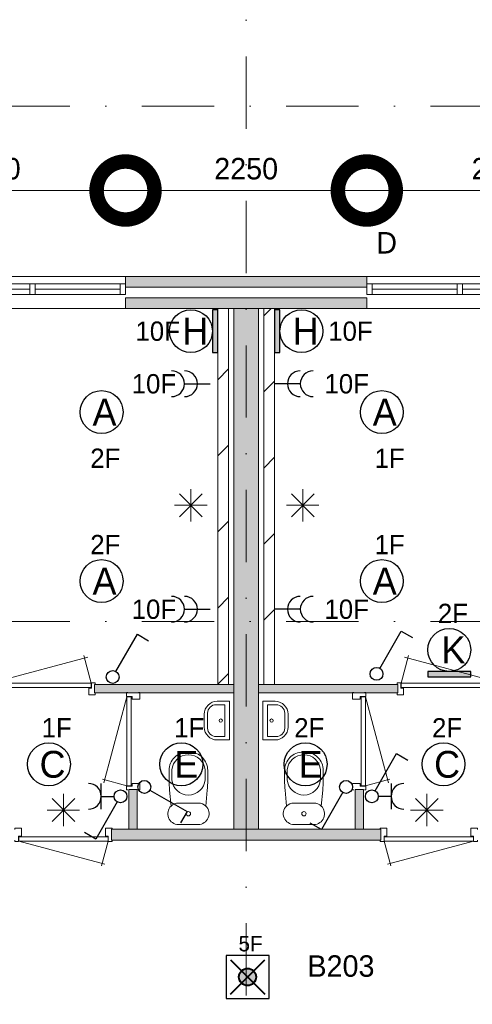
# Model space of a CAD drawing. Header units: millimetres. Extents: x 84337 to 168437, y -3060 to 56340.
# Tile 25 of 84: x 111408 to 115629, y 10904 to 20076. Entities that reach past the tile are written whole.
import ezdxf
from ezdxf.enums import TextEntityAlignment as Align
from ezdxf.xclip import XClip

# ---------------------------------------------------------------- set-up
doc = ezdxf.new("R2010")
doc.units = ezdxf.units.MM
doc.header["$PDMODE"] = 3
doc.header["$PDSIZE"] = 1
doc.linetypes.add('DGN1', pattern=[504.6, 0, -504.6])
doc.linetypes.add('DGN4', pattern=[1345.6, 672.8, -336.4, 0, -336.4])
for name, color, linetype in [('14', 7, 'Continuous'), ('16', 7, 'Continuous'), ('17', 7, 'Continuous'), ('18', 7, 'Continuous'), ('19', 7, 'Continuous'), ('20', 7, 'Continuous'), ('30', 7, 'Continuous'), ('32', 7, 'Continuous'), ('33', 7, 'Continuous'), ('40', 7, 'Continuous'), ('48', 7, 'Continuous'), ('5', 7, 'Continuous'), ('56', 7, 'Continuous'), ('58', 7, 'Continuous'), ('62', 7, 'Continuous')]:
    doc.layers.add(name, color=color, linetype=linetype)
doc.styles.add('dgn001', font='dgn001.shx')
doc.styles.add('dgn003', font='dgn003.shx')
doc.styles.get("Standard").update_dxf_attribs({"font": 'arial.ttf'})
doc.dimstyles.get("Standard").update_dxf_attribs({"dimtxt": 0.18, "dimasz": 0.18, "dimexe": 0.18, "dimexo": 0.0625, "dimgap": 0.09, "dimtad": 0, "dimtih": 1, "dimtoh": 1, "dimdec": 4, "dimzin": 0, "dimdsep": 46, "dimtxsty": 'Standard', "dimcen": 0.09, "dimadec": 0, "dimazin": 0, "dimtfac": 1, "dimtdec": 4, "dimtofl": 0, "dimtmove": 0, "dimatfit": 3, "dimfxl": 1, "dimtolj": 1, "dimtzin": 0, "dimarcsym": 0})

# ---------------------------------------------------------------- blocks, each defined once
blk = doc.blocks.new('EA834')
at = {"layer": '18'}
blk.add_hatch(color=3, dxfattribs=at).paths.add_polyline_path([(50, -200), (50, 200), (0, 200), (0, -200)])
at = {"layer": '18', "color": 3, "linetype": 'Continuous', "lineweight": 30, "flags": 128}
blk.add_lwpolyline([(50, -200), (50, 200), (0, 200), (0, -200), (50, -200)], dxfattribs=at)
at = {"layer": '18', "color": 3, "linetype": 'Continuous', "lineweight": 30}
blk.add_circle((250, 0), 200, dxfattribs=at)
at = {"layer": '18', "color": 2, "linetype": 'Continuous', "lineweight": 13, "style": 'dgn001'}
blk.add_text('H', height=250, dxfattribs=at).set_placement((289.7, 0), align=Align.MIDDLE_CENTER)
at = {"layer": '18', "color": 1, "linetype": 'Continuous', "lineweight": 13, "style": 'dgn001'}
blk.add_text('10F', height=180, dxfattribs=at).set_placement((500, 0), align=Align.MIDDLE_LEFT)
blk = doc.blocks.new('EA633')
at = {"layer": '18'}
blk.add_hatch(color=3, dxfattribs=at).paths.add_polyline_path([(-200, 0), (200, 0), (200, 50), (-200, 50)])
at = {"layer": '18', "color": 3, "linetype": 'Continuous', "lineweight": 30, "flags": 128}
blk.add_lwpolyline([(-200, 0), (200, 0), (200, 50), (-200, 50), (-200, 0)], dxfattribs=at)
at = {"layer": '18', "color": 3, "linetype": 'Continuous', "lineweight": 30}
blk.add_circle((0, 250), 200, dxfattribs=at)
at = {"layer": '18', "color": 1, "linetype": 'Continuous', "lineweight": 13, "style": 'dgn001'}
blk.add_text('2F', height=180, dxfattribs=at).set_placement((34, 500), align=Align.CENTER)
at = {"layer": '18', "color": 2, "linetype": 'Continuous', "lineweight": 13, "style": 'dgn001'}
blk.add_text('K', height=250, dxfattribs=at).set_placement((39.7, 250), align=Align.MIDDLE_CENTER)
blk = doc.blocks.new('EA737')
at = {"layer": '18'}
blk.add_hatch(color=3, dxfattribs=at).paths.add_polyline_path([(0, -200), (0, 200), (-50, 200), (-50, -200)])
at = {"layer": '18', "color": 3, "linetype": 'Continuous', "lineweight": 30, "flags": 128}
blk.add_lwpolyline([(0, -200), (0, 200), (-50, 200), (-50, -200), (0, -200)], dxfattribs=at)
at = {"layer": '18', "color": 3, "linetype": 'Continuous', "lineweight": 30}
blk.add_circle((-250, 0), 200, dxfattribs=at)
at = {"layer": '18', "color": 1, "linetype": 'Continuous', "lineweight": 13, "style": 'dgn001'}
blk.add_text('10F', height=180, dxfattribs=at).set_placement((-352.6, 0), align=Align.MIDDLE_RIGHT)
at = {"layer": '18', "color": 2, "linetype": 'Continuous', "lineweight": 13, "style": 'dgn001'}
blk.add_text('H', height=250, dxfattribs=at).set_placement((-210.3, 0), align=Align.MIDDLE_CENTER)
blk = doc.blocks.new('ED915')
at = {"layer": '20'}
h = blk.add_hatch(color=4, dxfattribs=at)
edge = h.paths.add_edge_path()
edge.add_arc((-0.4, -0.1), 80, 0, 360)
at = {"layer": '20', "color": 4, "linetype": 'Continuous', "lineweight": 40}
for p, q in [((-160, 160), (160, -160)), ((-160, -160), (160, 160))]:
    blk.add_line(p, q, dxfattribs=at)
at = {"layer": '20', "color": 3, "linetype": 'Continuous', "lineweight": 30, "flags": 128}
blk.add_lwpolyline([(-200, -200), (200, -200), (200, 200), (-200, 200), (-200, -200)], dxfattribs=at)
at = {"layer": '20', "color": 4, "linetype": 'Continuous', "lineweight": 40}
blk.add_circle((-0.4, -0.1), 80, dxfattribs=at)
at = {"layer": '20', "color": 1, "linetype": 'Continuous', "lineweight": 13, "style": 'dgn001'}
blk.add_text('5F', height=144, dxfattribs=at).set_placement((28, 238.4), align=Align.CENTER)
at = {"layer": '20', "color": 2, "linetype": 'Continuous', "lineweight": 30, "style": 'dgn001'}
blk.add_text('N1', height=200, dxfattribs=at).set_placement((76.6, -337.6), align=Align.TOP_CENTER)
blk = doc.blocks.new('EC6350')
at = {"layer": '18', "color": 3, "linetype": 'Continuous', "lineweight": 30}
blk.add_circle((-0.015, 0.01), 200, dxfattribs=at)
at = {"layer": '18', "color": 2, "linetype": 'Continuous', "lineweight": 13, "style": 'dgn001'}
blk.add_text('A', height=249.99, dxfattribs=at).set_placement((26.855, -0.005), align=Align.MIDDLE_CENTER)
at = {"layer": '18', "color": 1, "linetype": 'Continuous', "lineweight": 13, "style": 'dgn001'}
blk.add_text('2F', height=180, dxfattribs=at).set_placement((34, -340), align=Align.TOP_CENTER)
blk = doc.blocks.new('EC6351')
at = {"layer": '18', "color": 3, "linetype": 'Continuous', "lineweight": 30}
blk.add_circle((0, 0), 200, dxfattribs=at)
at = {"layer": '18', "color": 1, "linetype": 'Continuous', "lineweight": 13, "style": 'dgn001'}
blk.add_text('2F', height=180, dxfattribs=at).set_placement((34, 250), align=Align.CENTER)
at = {"layer": '18', "color": 2, "linetype": 'Continuous', "lineweight": 13, "style": 'dgn001'}
blk.add_text('A', height=250, dxfattribs=at).set_placement((26.9, 0), align=Align.MIDDLE_CENTER)
blk = doc.blocks.new('EC6354')
at = {"layer": '18', "color": 3, "linetype": 'Continuous', "lineweight": 30}
blk.add_circle((-0.005, 0), 200, dxfattribs=at)
at = {"layer": '18', "color": 1, "linetype": 'Continuous', "lineweight": 13, "style": 'dgn001'}
blk.add_text('1F', height=180, dxfattribs=at).set_placement((72.98, 250), align=Align.CENTER)
at = {"layer": '18', "color": 2, "linetype": 'Continuous', "lineweight": 13, "style": 'dgn001'}
blk.add_text('C', height=249.99, dxfattribs=at).set_placement((33.755, -0.005), align=Align.MIDDLE_CENTER)
blk = doc.blocks.new('EC6355')
at = {"layer": '18', "color": 3, "linetype": 'Continuous', "lineweight": 30}
blk.add_circle((0.005, 0), 200, dxfattribs=at)
at = {"layer": '18', "color": 1, "linetype": 'Continuous', "lineweight": 13, "style": 'dgn001'}
blk.add_text('1F', height=180, dxfattribs=at).set_placement((73, 250), align=Align.CENTER)
at = {"layer": '18', "color": 2, "linetype": 'Continuous', "lineweight": 13, "style": 'dgn001'}
blk.add_text('E', height=249.99, dxfattribs=at).set_placement((45.555, -0.005), align=Align.MIDDLE_CENTER)
blk = doc.blocks.new('EC6356')
at = {"layer": '18', "color": 3, "linetype": 'Continuous', "lineweight": 30}
blk.add_circle((-0.005, 0), 200, dxfattribs=at)
at = {"layer": '18', "color": 1, "linetype": 'Continuous', "lineweight": 13, "style": 'dgn001'}
blk.add_text('2F', height=180, dxfattribs=at).set_placement((34, 250), align=Align.CENTER)
at = {"layer": '18', "color": 2, "linetype": 'Continuous', "lineweight": 13, "style": 'dgn001'}
blk.add_text('E', height=249.99, dxfattribs=at).set_placement((45.555, -0.005), align=Align.MIDDLE_CENTER)
blk = doc.blocks.new('EC6357')
at = {"layer": '18', "color": 3, "linetype": 'Continuous', "lineweight": 30}
blk.add_circle((0.005, 0), 200, dxfattribs=at)
at = {"layer": '18', "color": 1, "linetype": 'Continuous', "lineweight": 13, "style": 'dgn001'}
blk.add_text('2F', height=180, dxfattribs=at).set_placement((34.02, 250), align=Align.CENTER)
at = {"layer": '18', "color": 2, "linetype": 'Continuous', "lineweight": 13, "style": 'dgn001'}
blk.add_text('C', height=249.99, dxfattribs=at).set_placement((33.755, -0.005), align=Align.MIDDLE_CENTER)
blk = doc.blocks.new('EC6361')
at = {"layer": '18', "color": 3, "linetype": 'Continuous', "lineweight": 30}
blk.add_circle((0, 0), 200, dxfattribs=at)
at = {"layer": '18', "color": 1, "linetype": 'Continuous', "lineweight": 13, "style": 'dgn001'}
blk.add_text('1F', height=180, dxfattribs=at).set_placement((73, 250), align=Align.CENTER)
at = {"layer": '18', "color": 2, "linetype": 'Continuous', "lineweight": 13, "style": 'dgn001'}
blk.add_text('A', height=250, dxfattribs=at).set_placement((26.9, 0), align=Align.MIDDLE_CENTER)
blk = doc.blocks.new('EC6362')
at = {"layer": '18', "color": 3, "linetype": 'Continuous', "lineweight": 30}
blk.add_circle((0, 0), 200, dxfattribs=at)
at = {"layer": '18', "color": 2, "linetype": 'Continuous', "lineweight": 13, "style": 'dgn001'}
blk.add_text('A', height=250, dxfattribs=at).set_placement((26.9, 0), align=Align.MIDDLE_CENTER)
at = {"layer": '18', "color": 1, "linetype": 'Continuous', "lineweight": 13, "style": 'dgn001'}
blk.add_text('1F', height=180, dxfattribs=at).set_placement((73, -340), align=Align.TOP_CENTER)
blk = doc.blocks.new('EL193')
at = {"layer": '16', "color": 3, "linetype": 'Continuous', "lineweight": 30}
blk.add_line((-240, 0), (0, 0), dxfattribs=at)
for centre in [(-360, 0), (-240, 0)]:
    blk.add_arc(centre, 120, 270, 90, dxfattribs=at)
at = {"layer": '16', "color": 2, "linetype": 'Continuous', "lineweight": 13, "style": 'dgn001'}
blk.add_text('10F', height=180, dxfattribs=at).set_placement((-317.58, 0), align=Align.MIDDLE_RIGHT)
blk = doc.blocks.new('EL194')
at = {"layer": '16', "color": 3, "linetype": 'Continuous', "lineweight": 30}
blk.add_line((-240, 0), (0, 0), dxfattribs=at)
for centre in [(-360, 0), (-240, 0)]:
    blk.add_arc(centre, 120, 270, 90, dxfattribs=at)
at = {"layer": '16', "color": 2, "linetype": 'Continuous', "lineweight": 13, "style": 'dgn001'}
blk.add_text('10F', height=180, dxfattribs=at).set_placement((-317.58, 0), align=Align.MIDDLE_RIGHT)
blk = doc.blocks.new('EL195')
at = {"layer": '16', "color": 3, "linetype": 'Continuous', "lineweight": 30}
blk.add_line((240, 0), (0, 0), dxfattribs=at)
for centre in [(240, 0), (360, 0)]:
    blk.add_arc(centre, 120, 90, 270, dxfattribs=at)
at = {"layer": '16', "color": 2, "linetype": 'Continuous', "lineweight": 13, "style": 'dgn001'}
blk.add_text('10F', height=180, dxfattribs=at).set_placement((465, 0), align=Align.MIDDLE_LEFT)
blk = doc.blocks.new('EL196')
at = {"layer": '16', "color": 3, "linetype": 'Continuous', "lineweight": 30}
blk.add_line((240, 0), (0, 0), dxfattribs=at)
for centre in [(240, 0), (360, 0)]:
    blk.add_arc(centre, 120, 90, 270, dxfattribs=at)
at = {"layer": '16', "color": 2, "linetype": 'Continuous', "lineweight": 13, "style": 'dgn001'}
blk.add_text('10F', height=180, dxfattribs=at).set_placement((465, 0), align=Align.MIDDLE_LEFT)
blk = doc.blocks.new('EH0108')
at = {"layer": '19', "color": 3, "linetype": 'Continuous', "lineweight": 30}
for p, q in [((50, -30), (398, -230)), ((398, -230), (338, -335))]:
    blk.add_line(p, q, dxfattribs=at)
blk.add_circle((0, 0), 60, dxfattribs=at)
blk = doc.blocks.new('EK127')
at = {"layer": '19', "color": 3, "linetype": 'Continuous', "lineweight": 30}
for p, q in [((-180, -120), (-180, 120)), ((-180, 0), (-60, 0)), ((-30, -50), (-230, -398)), ((-230, -398), (-335, -338))]:
    blk.add_line(p, q, dxfattribs=at)
blk.add_circle((0, 0), 60, dxfattribs=at)
blk.add_arc((-300, 0), 120, 270, 90, dxfattribs=at)
blk = doc.blocks.new('EH0109')
at = {"layer": '19', "color": 3, "linetype": 'Continuous', "lineweight": 30}
for p, q in [((30, 50), (230, 398)), ((230, 398), (335, 338))]:
    blk.add_line(p, q, dxfattribs=at)
blk.add_circle((0, 0), 60, dxfattribs=at)
blk = doc.blocks.new('EH0122')
at = {"layer": '19', "color": 3, "linetype": 'Continuous', "lineweight": 30}
for p, q in [((30, 50), (230, 398)), ((230, 398), (335, 338))]:
    blk.add_line(p, q, dxfattribs=at)
blk.add_circle((0, 0), 60, dxfattribs=at)
blk = doc.blocks.new('EK130')
at = {"layer": '19', "color": 3, "linetype": 'Continuous', "lineweight": 30}
for p, q in [((30, 50), (230, 398)), ((230, 398), (335, 338)), ((180, 120), (180, -120)), ((180, 0), (60, 0))]:
    blk.add_line(p, q, dxfattribs=at)
blk.add_circle((0, 0), 60, dxfattribs=at)
blk.add_arc((300, 0), 120, 90, 270, dxfattribs=at)
blk = doc.blocks.new('EH0123')
at = {"layer": '19', "color": 3, "linetype": 'Continuous', "lineweight": 30}
for p, q in [((-30, -50), (-230, -398)), ((-230, -398), (-335, -338))]:
    blk.add_line(p, q, dxfattribs=at)
blk.add_circle((0, 0), 60, dxfattribs=at)
blk = doc.blocks.new('930L0910')
at = {"layer": '33', "color": 1, "linetype": 'Continuous', "lineweight": 0}
for p, q in [((-968, 98), (-899.56, 353.44)), ((-38, 98), (-936.31, 338.7))]:
    blk.add_line(p, q, dxfattribs=at)
at = {"layer": '33', "color": 92, "linetype": 'Continuous', "lineweight": 13, "true_color": 0x00e100, "flags": 128}
for points in [[(-1006, 90), (-1006, 101), (-971, 101), (-971, 51), (-946, 51), (-946, -11), (-1006, -11), (-1006, 0)], [(0, 90), (0, 101), (-35, 101), (-35, 51), (-60, 51), (-60, -11), (0, -11), (0, 0)]]:
    blk.add_lwpolyline(points, dxfattribs=at)
at = {"layer": '33', "color": 2, "linetype": 'Continuous', "lineweight": 13, "true_color": 0xf0f000, "flags": 128}
blk.add_lwpolyline([(-968, 98), (-38, 98), (-38, 58), (-968, 58), (-968, 98)], dxfattribs=at)
blk = doc.blocks.new('CLOS0210')
at = {"layer": '40', "color": 7, "linetype": 'Continuous', "lineweight": 0}
for p, q in [((1.1, 670), (-0.8, 670)), ((-155, 527.8), (-155, 435.8)), ((155, 527.8), (155, 435.5)), ((92.5, 220), (-92.5, 220))]:
    blk.add_line(p, q, dxfattribs=at)
at = {"layer": '40', "color": 7, "linetype": 'Continuous', "lineweight": 0, "flags": 128}
for points in [[(175.7, 338.3), (162, 191.9), (162, 191.9, -0.674333), (92.5, 20), (92.5, 20), (-92.5, 20), (-92.5, 20, -0.674333), (-162, 191.9), (-162, 191.9), (-175.7, 338.3), (-175.7, 338.3, -0.023285), (-180, 431.3), (-180, 431.3), (-180, 525), (-180, 525, -0.414214), (-10, 695), (-10, 695), (10, 695), (10, 695, -0.414214), (180, 525), (180, 525), (180, 431.3), (180, 431.3, -0.023285), (175.7, 338.3)], [(-155, 527.8, -0.917521), (155, 527.8)], [(155, 436.6, -0.917514), (-155, 436.6)]]:
    blk.add_lwpolyline(points, format="xyb", dxfattribs=at)
at = {"layer": '40', "color": 7, "linetype": 'Continuous', "lineweight": 0}
blk.add_circle((0, 120), 20, dxfattribs=at)
for centre, start, end in [((-92.5, 120), 90, 134.02728), ((92.5, 120), 45.97272, 90)]:
    blk.add_arc(centre, 100, start, end, dxfattribs=at)
blk = doc.blocks.new('830R1031')
at = {"layer": '33', "color": 1, "linetype": 'Continuous', "lineweight": 0}
for p, q in [((108, 868), (322.82, 66.28)), ((108, 38), (336.87, 99.32))]:
    blk.add_line(p, q, dxfattribs=at)
at = {"layer": '33', "color": 92, "linetype": 'Continuous', "lineweight": 13, "true_color": 0x00e100, "flags": 128}
for points in [[(100, 906), (111, 906), (111, 871), (61, 871), (61, 846), (-11, 846), (-11, 906), (0, 906)], [(100, 0), (111, 0), (111, 35), (61, 35), (61, 60), (-11, 60), (-11, 0), (0, 0)]]:
    blk.add_lwpolyline(points, dxfattribs=at)
at = {"layer": '33', "color": 2, "linetype": 'Continuous', "lineweight": 13, "true_color": 0xf0f000, "flags": 128}
blk.add_lwpolyline([(108, 868), (108, 38), (68, 38), (68, 868), (108, 868)], dxfattribs=at)
blk = doc.blocks.new('FT0110')
at = {"layer": '40', "color": 7, "linetype": 'Continuous', "lineweight": 0}
for p, q in [((20, -180), (20, 180)), ((64.6, -148.9), (64.6, 148.9)), ((64.6, 148.9), (144, 148.9)), ((135.1, -180), (20, -180))]:
    blk.add_line(p, q, dxfattribs=at)
at = {"layer": '40', "color": 7, "linetype": 'Continuous', "lineweight": 0, "flags": 128}
for points in [[(20, 180), (135.1, 180)], [(224, 68.9), (224, -68.9)], [(255.1, 60), (255.1, -60)], [(144, -148.9), (64.6, -148.9)]]:
    blk.add_lwpolyline(points, dxfattribs=at)
for points in [[(255.1, -60, -0.414214), (135.1, -180)], [(224, -68.9, -0.414214), (144, -148.9)]]:
    blk.add_lwpolyline(points, format="xyb", dxfattribs=at)
at = {"layer": '40', "color": 7, "linetype": 'Continuous', "lineweight": 0}
blk.add_circle((101.1, 0.9), 15.1, dxfattribs=at)
for centre, radius in [((135.1, 60), 120), ((144, 68.9), 80)]:
    blk.add_arc(centre, radius, 0, 90, dxfattribs=at)
blk = doc.blocks.new('830R1032')
at = {"layer": '33', "color": 1, "linetype": 'Continuous', "lineweight": 0}
for p, q in [((38, -108), (99.32, -336.87)), ((868, -108), (66.28, -322.82))]:
    blk.add_line(p, q, dxfattribs=at)
at = {"layer": '33', "color": 92, "linetype": 'Continuous', "lineweight": 13, "true_color": 0x00e100, "flags": 128}
for points in [[(0, -100), (0, -111), (35, -111), (35, -61), (60, -61), (60, 11), (0, 11), (0, 0)], [(906, -100), (906, -111), (871, -111), (871, -61), (846, -61), (846, 11), (906, 11), (906, 0)]]:
    blk.add_lwpolyline(points, dxfattribs=at)
at = {"layer": '33', "color": 2, "linetype": 'Continuous', "lineweight": 13, "true_color": 0xf0f000, "flags": 128}
blk.add_lwpolyline([(868, -108), (38, -108), (38, -68), (868, -68), (868, -108)], dxfattribs=at)
blk = doc.blocks.new('930L0911')
at = {"layer": '33', "color": 1, "linetype": 'Continuous', "lineweight": 0}
for p, q in [((38, 98), (936.31, 338.7)), ((968, 98), (899.56, 353.44))]:
    blk.add_line(p, q, dxfattribs=at)
at = {"layer": '33', "color": 92, "linetype": 'Continuous', "lineweight": 13, "true_color": 0x00e100, "flags": 128}
for points in [[(0, 90), (0, 101), (35, 101), (35, 51), (60, 51), (60, -11), (0, -11), (0, 0)], [(1006, 90), (1006, 101), (971, 101), (971, 51), (946, 51), (946, -11), (1006, -11), (1006, 0)]]:
    blk.add_lwpolyline(points, dxfattribs=at)
at = {"layer": '33', "color": 2, "linetype": 'Continuous', "lineweight": 13, "true_color": 0xf0f000, "flags": 128}
blk.add_lwpolyline([(968, 98), (38, 98), (38, 58), (968, 58), (968, 98)], dxfattribs=at)
blk = doc.blocks.new('830R1034')
at = {"layer": '33', "color": 1, "linetype": 'Continuous', "lineweight": 0}
for p, q in [((-108, 868), (-322.82, 66.28)), ((-108, 38), (-336.87, 99.32))]:
    blk.add_line(p, q, dxfattribs=at)
at = {"layer": '33', "color": 92, "linetype": 'Continuous', "lineweight": 13, "true_color": 0x00e100, "flags": 128}
for points in [[(-100, 906), (-111, 906), (-111, 871), (-61, 871), (-61, 846), (11, 846), (11, 906), (0, 906)], [(-100, 0), (-111, 0), (-111, 35), (-61, 35), (-61, 60), (11, 60), (11, 0), (0, 0)]]:
    blk.add_lwpolyline(points, dxfattribs=at)
at = {"layer": '33', "color": 2, "linetype": 'Continuous', "lineweight": 13, "true_color": 0xf0f000, "flags": 128}
blk.add_lwpolyline([(-108, 868), (-108, 38), (-68, 38), (-68, 868), (-108, 868)], dxfattribs=at)
blk = doc.blocks.new('CLOS0211')
at = {"layer": '40', "color": 7, "linetype": 'Continuous', "lineweight": 0}
for p, q in [((-1.1, 670), (0.8, 670)), ((-155, 527.8), (-155, 435.5)), ((155, 527.8), (155, 435.8)), ((-92.5, 220), (92.5, 220))]:
    blk.add_line(p, q, dxfattribs=at)
at = {"layer": '40', "color": 7, "linetype": 'Continuous', "lineweight": 0, "flags": 128}
for points in [[(-175.7, 338.3), (-162, 191.9), (-162, 191.9, 0.674333), (-92.5, 20), (-92.5, 20), (92.5, 20), (92.5, 20, 0.674333), (162, 191.9), (162, 191.9), (175.7, 338.3), (175.7, 338.3, 0.023285), (180, 431.3), (180, 431.3), (180, 525), (180, 525, 0.414214), (10, 695), (10, 695), (-10, 695), (-10, 695, 0.414214), (-180, 525), (-180, 525), (-180, 431.3), (-180, 431.3, 0.023285), (-175.7, 338.3)], [(-162, 191.9, -0.194504), (-92.5, 220)], [(92.5, 220, -0.194504), (162, 191.9)]]:
    blk.add_lwpolyline(points, format="xyb", dxfattribs=at)
at = {"layer": '40', "color": 7, "linetype": 'Continuous', "lineweight": 0}
blk.add_circle((0, 120), 20, dxfattribs=at)
for centre, start, end in [((0, 514.4), 4.9259, 175.0741), ((0, 450), 184.92635, 355.07365)]:
    blk.add_arc(centre, 155.6, start, end, dxfattribs=at)
blk = doc.blocks.new('FT0111')
at = {"layer": '40', "color": 7, "linetype": 'Continuous', "lineweight": 0}
for p, q in [((-64.6, 148.9), (-144, 148.9)), ((-64.6, -148.9), (-64.6, 148.9)), ((-20, -180), (-20, 180)), ((-135.1, -180), (-20, -180))]:
    blk.add_line(p, q, dxfattribs=at)
at = {"layer": '40', "color": 7, "linetype": 'Continuous', "lineweight": 0, "flags": 128}
for points in [[(-255.1, 60, -0.414214), (-135.1, 180)], [(-224, 68.9, -0.414214), (-144, 148.9)]]:
    blk.add_lwpolyline(points, format="xyb", dxfattribs=at)
for points in [[(-20, 180), (-135.1, 180)], [(-255.1, 60), (-255.1, -60)], [(-224, 68.9), (-224, -68.9)], [(-144, -148.9), (-64.6, -148.9)]]:
    blk.add_lwpolyline(points, dxfattribs=at)
at = {"layer": '40', "color": 7, "linetype": 'Continuous', "lineweight": 0}
blk.add_circle((-101.1, 0.9), 15.1, dxfattribs=at)
for centre, radius in [((-135.1, -60), 120), ((-144, -68.9), 80)]:
    blk.add_arc(centre, radius, 180, 270, dxfattribs=at)
blk = doc.blocks.new('830R1035')
at = {"layer": '33', "color": 1, "linetype": 'Continuous', "lineweight": 0}
for p, q in [((-868, -108), (-66.28, -322.82)), ((-38, -108), (-99.32, -336.87))]:
    blk.add_line(p, q, dxfattribs=at)
at = {"layer": '33', "color": 92, "linetype": 'Continuous', "lineweight": 13, "true_color": 0x00e100, "flags": 128}
for points in [[(-906, -100), (-906, -111), (-871, -111), (-871, -61), (-846, -61), (-846, 11), (-906, 11), (-906, 0)], [(0, -100), (0, -111), (-35, -111), (-35, -61), (-60, -61), (-60, 11), (0, 11), (0, 0)]]:
    blk.add_lwpolyline(points, dxfattribs=at)
at = {"layer": '33', "color": 2, "linetype": 'Continuous', "lineweight": 13, "true_color": 0xf0f000, "flags": 128}
blk.add_lwpolyline([(-868, -108), (-38, -108), (-38, -68), (-868, -68), (-868, -108)], dxfattribs=at)
blk = doc.blocks.new('_DotSmall')
at = {"color": 0, "linetype": 'ByBlock', "const_width": 0.5}
blk.add_lwpolyline([(-0.0625, 0, 1), (0.0625, 0, 1)], format="xyb", close=True, dxfattribs=at)
blk = doc.blocks.new('*D7978')
at = {"layer": '58', "color": 3, "linetype": 'Continuous', "lineweight": 0, "transparency": 16777216}
blk.add_line((24574.8, 16707.8), (27124.8, 16707.8), dxfattribs=at)
at = {"layer": 'Defpoints', "color": 0, "linetype": 'Continuous', "transparency": 16777216}
for p in [(27124.8, 16707.8), (24574.8, 15907.8), (27124.8, 15907.8)]:
    blk.add_point(p, dxfattribs=at)
at = {"layer": '58', "color": 3, "linetype": 'Continuous', "lineweight": 0, "transparency": 16777216, "xscale": 1080, "yscale": 1080, "zscale": 1080, "rotation": 180}
blk.add_blockref('_DotSmall', (24574.8, 16707.8), dxfattribs=at)
at = {"layer": '58', "color": 3, "linetype": 'Continuous', "lineweight": 0, "transparency": 16777216, "xscale": 1080, "yscale": 1080, "zscale": 1080}
blk.add_blockref('_DotSmall', (27124.8, 16707.8), dxfattribs=at)
at = {"layer": '58', "color": 3, "linetype": 'Continuous', "lineweight": 0, "transparency": 16777216, "insert": (25849.8, 16909.9), "char_height": 200, "attachment_point": 5, "style": 'dgn003'}
blk.add_mtext('\\A1;2550', dxfattribs=at)
blk = doc.blocks.new('*D7979')
at = {"layer": '58', "color": 3, "linetype": 'Continuous', "lineweight": 0, "transparency": 16777216}
blk.add_line((22324.8, 16707.8), (24574.8, 16707.8), dxfattribs=at)
at = {"layer": 'Defpoints', "color": 0, "linetype": 'Continuous', "transparency": 16777216}
for p in [(24574.8, 16707.8), (22324.8, 15907.8), (24574.8, 15907.8)]:
    blk.add_point(p, dxfattribs=at)
at = {"layer": '58', "color": 3, "linetype": 'Continuous', "lineweight": 0, "transparency": 16777216, "xscale": 1080, "yscale": 1080, "zscale": 1080, "rotation": 180}
blk.add_blockref('_DotSmall', (22324.8, 16707.8), dxfattribs=at)
at = {"layer": '58', "color": 3, "linetype": 'Continuous', "lineweight": 0, "transparency": 16777216, "xscale": 1080, "yscale": 1080, "zscale": 1080}
blk.add_blockref('_DotSmall', (24574.8, 16707.8), dxfattribs=at)
at = {"layer": '58', "color": 3, "linetype": 'Continuous', "lineweight": 0, "transparency": 16777216, "insert": (23449.8, 16909.9), "char_height": 200, "attachment_point": 5, "style": 'dgn003'}
blk.add_mtext('\\A1;2250', dxfattribs=at)
blk = doc.blocks.new('*D7980')
at = {"layer": '58', "color": 3, "linetype": 'Continuous', "lineweight": 0, "transparency": 16777216}
blk.add_line((22324.8, 16707.8), (19774.8, 16707.8), dxfattribs=at)
at = {"layer": 'Defpoints', "color": 0, "linetype": 'Continuous', "transparency": 16777216}
for p in [(19774.8, 16707.8), (19774.8, 15907.8), (22324.8, 15907.8)]:
    blk.add_point(p, dxfattribs=at)
at = {"layer": '58', "color": 3, "linetype": 'Continuous', "lineweight": 0, "transparency": 16777216, "xscale": 1080, "yscale": 1080, "zscale": 1080, "rotation": 180}
blk.add_blockref('_DotSmall', (19774.8, 16707.8), dxfattribs=at)
at = {"layer": '58', "color": 3, "linetype": 'Continuous', "lineweight": 0, "transparency": 16777216, "xscale": 1080, "yscale": 1080, "zscale": 1080}
blk.add_blockref('_DotSmall', (22324.8, 16707.8), dxfattribs=at)
at = {"layer": '58', "color": 3, "linetype": 'Continuous', "lineweight": 0, "transparency": 16777216, "insert": (21049.8, 16909.9), "char_height": 200, "attachment_point": 5, "style": 'dgn003'}
blk.add_mtext('\\A1;2550', dxfattribs=at)
blk = doc.blocks.new('EAE668')
at = {"layer": '5', "color": 3, "linetype": 'Continuous', "lineweight": 0}
for p, q in [((106.04, -106.05), (-106.06, 106.05)), ((-106.06, -106.05), (106.04, 106.05)), ((0, -151.5), (0, 151.5)), ((-151.5, 0), (151.5, 0))]:
    blk.add_line(p, q, dxfattribs=at)
blk = doc.blocks.new('EAE669')
at = {"layer": '5', "color": 3, "linetype": 'Continuous', "lineweight": 0}
for p, q in [((106.04, -106.05), (-106.06, 106.05)), ((-106.06, -106.05), (106.04, 106.05)), ((0, -151.5), (0, 151.5)), ((-151.5, 0), (151.5, 0))]:
    blk.add_line(p, q, dxfattribs=at)
blk = doc.blocks.new('EAE674')
at = {"layer": '5', "color": 3, "linetype": 'Continuous', "lineweight": 0}
for p, q in [((106.04, -106.05), (-106.06, 106.05)), ((-106.06, -106.05), (106.04, 106.05)), ((0, -151.5), (0, 151.5)), ((-151.5, 0), (151.5, 0))]:
    blk.add_line(p, q, dxfattribs=at)
blk = doc.blocks.new('EAE675')
at = {"layer": '5', "color": 3, "linetype": 'Continuous', "lineweight": 0}
for p, q in [((106.04, -106.05), (-106.06, 106.05)), ((-106.06, -106.05), (106.04, 106.05)), ((0, -151.5), (0, 151.5)), ((-151.5, 0), (151.5, 0))]:
    blk.add_line(p, q, dxfattribs=at)
blk = doc.blocks.new('50E03_329_B02 - Default')
at = {"layer": '16'}
blk.add_hatch(color=7, dxfattribs=at).paths.add_polyline_path([(22324.76, 15807.77), (24574.76, 15807.77), (24574.76, 15907.77), (22324.76, 15907.77)])
at = {"layer": '62'}
for color, points in [(9, [(22324.76, 15607.77), (24574.76, 15607.77), (24574.76, 15707.77), (22324.76, 15707.77)]), (9, [(23334.76, 15607.77), (23564.76, 15607.77), (23564.76, 10757.77), (23334.76, 10757.77)]), (9, [(22034.76, 12027.77), (23334.76, 12027.77), (23334.76, 12107.77), (22034.76, 12107.77)]), (9, [(24864.76, 12027.77), (23564.76, 12027.77), (23564.76, 12107.77), (24864.76, 12107.77)]), (9, [(22354.76, 11127.77), (22434.76, 11127.77), (22434.76, 10757.77), (22354.76, 10757.77)]), (9, [(24544.76, 11127.77), (24464.76, 11127.77), (24464.76, 10757.77), (24544.76, 10757.77)]), (7, [(22194.76, 10757.77), (23449.76, 10757.77), (23449.76, 10657.77), (22194.76, 10657.77)]), (7, [(24704.76, 10757.77), (23449.76, 10757.77), (23449.76, 10657.77), (24704.76, 10657.77)])]:
    blk.add_hatch(color=color, dxfattribs=at).paths.add_polyline_path(points)
at = {"layer": '16', "color": 92, "linetype": 'Continuous', "lineweight": 0, "true_color": 0x00e100, "flags": 128}
for points in [[(22324.76, 15807.77), (24574.76, 15807.77), (24574.76, 15907.77), (22324.76, 15907.77), (22324.76, 15807.77)], [(22324.76, 15607.77), (24574.76, 15607.77), (24574.76, 15707.77), (22324.76, 15707.77), (22324.76, 15607.77)], [(23334.76, 12027.77), (22034.76, 12027.77), (22034.76, 12107.77), (23334.76, 12107.77), (23334.76, 12027.77)], [(23564.76, 12027.77), (24864.76, 12027.77), (24864.76, 12107.77), (23564.76, 12107.77), (23564.76, 12027.77)], [(22354.76, 10757.77), (22434.76, 10757.77), (22434.76, 11127.77), (22354.76, 11127.77), (22354.76, 10757.77)], [(24544.76, 10757.77), (24464.76, 10757.77), (24464.76, 11127.77), (24544.76, 11127.77), (24544.76, 10757.77)], [(22194.76, 10657.77), (23449.76, 10657.77), (23449.76, 10757.77), (22194.76, 10757.77), (22194.76, 10657.77)], [(24704.76, 10657.77), (23449.76, 10657.77), (23449.76, 10757.77), (24704.76, 10757.77), (24704.76, 10657.77)]]:
    blk.add_lwpolyline(points, dxfattribs=at)
at = {"layer": '16', "color": 7, "linetype": 'Continuous', "lineweight": 0, "flags": 128}
blk.add_lwpolyline([(22324.76, 15807.77), (24574.76, 15807.77), (24574.76, 15907.77), (22324.76, 15907.77), (22324.76, 15807.77)], dxfattribs=at)
at = {"layer": '17', "color": 92, "linetype": 'Continuous', "lineweight": 0, "true_color": 0x00e100, "flags": 128}
blk.add_lwpolyline([(23334.76, 10757.77), (23564.76, 10757.77), (23564.76, 15607.77), (23334.76, 15607.77), (23334.76, 10757.77)], dxfattribs=at)
at = {"layer": '30', "color": 3, "linetype": 'Continuous', "lineweight": 0}
for p, q in [((19774.76, 15907.77), (22324.76, 15907.77)), ((27124.76, 15907.77), (24574.76, 15907.77)), ((19774.76, 15607.77), (22324.76, 15607.77)), ((27124.76, 15607.77), (24574.76, 15607.77))]:
    blk.add_line(p, q, dxfattribs=at)
at = {"layer": '32', "color": 3, "linetype": 'Continuous', "lineweight": 0}
for p, q in [((19824.76, 15837.77), (22324.76, 15837.77)), ((20666.43, 15787.77), (21433.1, 15787.77)), ((21483.1, 15787.77), (22274.76, 15787.77)), ((27074.76, 15837.77), (24574.76, 15837.77)), ((25416.42, 15787.77), (24624.76, 15787.77)), ((26233.09, 15787.77), (25466.42, 15787.77)), ((22274.76, 15737.77), (19824.76, 15737.77)), ((24624.76, 15737.77), (27074.76, 15737.77))]:
    blk.add_line(p, q, dxfattribs=at)
at = {"layer": '32', "color": 3, "linetype": 'Continuous', "lineweight": 0, "flags": 128}
for points in [[(21433.1, 15837.77), (21483.1, 15837.77), (21483.1, 15737.77), (21433.1, 15737.77), (21433.1, 15837.77)], [(22274.76, 15837.77), (22324.76, 15837.77), (22324.76, 15737.77), (22274.76, 15737.77), (22274.76, 15837.77)], [(24624.76, 15837.77), (24574.76, 15837.77), (24574.76, 15737.77), (24624.76, 15737.77), (24624.76, 15837.77)], [(25466.42, 15837.77), (25416.42, 15837.77), (25416.42, 15737.77), (25466.42, 15737.77), (25466.42, 15837.77)]]:
    blk.add_lwpolyline(points, dxfattribs=at)
at = {"layer": '56', "color": 3, "linetype": 'DGN4', "lineweight": 0}
for p, q in [((23449.76, 50407.77), (23449.76, 1494.98)), ((51564.76, 17492.77), (-3435.24, 17492.77)), ((51564.76, 12692.77), (-3435.24, 12692.77))]:
    blk.add_line(p, q, dxfattribs=at)
at = {"layer": '58', "color": 3, "linetype": 'DGN1', "lineweight": 0}
for p, q in [((22324.76, 15907.77), (22324.76, 16707.77)), ((24574.76, 15907.77), (24574.76, 16707.77))]:
    blk.add_line(p, q, dxfattribs=at)
at = {"layer": '62', "color": 9, "linetype": 'Continuous', "lineweight": 0, "flags": 128}
for points in [[(22324.76, 15607.77), (24574.76, 15607.77), (24574.76, 15707.77), (22324.76, 15707.77), (22324.76, 15607.77)], [(23334.76, 15607.77), (23564.76, 15607.77), (23564.76, 10757.77), (23334.76, 10757.77), (23334.76, 15607.77)], [(22034.76, 12027.77), (23334.76, 12027.77), (23334.76, 12107.77), (22034.76, 12107.77), (22034.76, 12027.77)], [(24864.76, 12027.77), (23564.76, 12027.77), (23564.76, 12107.77), (24864.76, 12107.77), (24864.76, 12027.77)], [(22354.76, 11127.77), (22434.76, 11127.77), (22434.76, 10757.77), (22354.76, 10757.77), (22354.76, 11127.77)], [(24544.76, 11127.77), (24464.76, 11127.77), (24464.76, 10757.77), (24544.76, 10757.77), (24544.76, 11127.77)]]:
    blk.add_lwpolyline(points, dxfattribs=at)
at = {"layer": '62', "color": 7, "linetype": 'Continuous', "lineweight": 0, "flags": 128}
for points in [[(22194.76, 10757.77), (23449.76, 10757.77), (23449.76, 10657.77), (22194.76, 10657.77), (22194.76, 10757.77)], [(24704.76, 10757.77), (23449.76, 10757.77), (23449.76, 10657.77), (24704.76, 10657.77), (24704.76, 10757.77)]]:
    blk.add_lwpolyline(points, dxfattribs=at)
at = {"color": 7, "linetype": 'Continuous', "lineweight": 0}
for name, p in [('930L0911', (21036.53, 12021.8)), ('930L0910', (25862.99, 12021.8)), ('830R1034', (22446.36, 11124.68)), ('830R1031', (24453.16, 11124.68)), ('FT0111', (23314.33, 11769.81)), ('FT0110', (23585.19, 11769.81)), ('CLOS0211', (22911.25, 10782.67)), ('CLOS0210', (23988.27, 10782.67)), ('830R1035', (22199.47, 10755.87)), ('830R1032', (24700.05, 10755.87))]:
    blk.add_blockref(name, p, dxfattribs=at)
at = {"layer": '48', "color": 7, "linetype": 'Continuous', "lineweight": 0, "style": 'dgn003'}
for s, p in [('D', (24759.77, 16221.07)), ('B203', (24333.67, 9484.19))]:
    blk.add_text(s, height=200, dxfattribs=at).set_placement(p, align=Align.MIDDLE_CENTER)
at = {"layer": '58', "color": 3, "linetype": 'Continuous', "lineweight": 0}
for base, p1, p2, picture, middle in [((19774.76, 16707.77), (22324.76, 15907.77), (19774.76, 15907.77), '*D7980', (21049.76, 16909.88)), ((24574.76, 16707.77), (22324.76, 15907.77), (24574.76, 15907.77), '*D7979', (23449.76, 16909.88)), ((27124.76, 16707.77), (24574.76, 15907.77), (27124.76, 15907.77), '*D7978', (25849.76, 16909.88))]:
    dim = blk.add_linear_dim(base=base, p1=p1, p2=p2, dimstyle='Standard', override={"dimscale": 1, "dimtxt": 200, "dimasz": 1080, "dimexe": 0, "dimexo": 0, "dimgap": 100, "dimtad": 1, "dimjust": 0, "dimtih": 0, "dimtoh": 0, "dimdec": 0, "dimlfac": 1, "dimzin": 11, "dimdsep": 46, "dimlunit": 2, "dimpost": '<>', "dimtxsty": 'dgn003', "dimblk1": 'DotSmall', "dimblk2": 'DotSmall', "dimsah": 1, "dimcen": 0, "dimse1": 1, "dimse2": 1, "dimclrd": 3, "dimclre": 3, "dimclrt": 3, "dimtol": 0, "dimtix": 1, "dimtofl": 1, "dimatfit": 3, "dimfrac": 1, "dimtolj": 1, "dimlwd": 0, "dimlwe": 0}, dxfattribs=at)
    dim.commit()
    dim.dimension.update_dxf_attribs({"geometry": picture, "text_midpoint": middle})

msp = doc.modelspace()

# ---------------------------------------------------------------- hatches: boundary and pattern name
at = {"layer": '14', "linetype": 'Continuous', "lineweight": 0}
h = msp.add_hatch(dxfattribs=at)
h.set_pattern_fill('DGN_EZ7', color=2, scale=100, style=0, pattern_type=2)
h.set_pattern_definition([(45, (-35.6, 2691.77), (4e-14, 709), [])])
h.paths.add_polyline_path([(113255.19, 13884.49), (113255.19, 17384.49), (113355.19, 17384.49), (113355.19, 13884.49)])
h = msp.add_hatch(dxfattribs=at)
h.set_pattern_fill('DGN_EZ7', color=2, scale=100, style=0, pattern_type=2)
h.set_pattern_definition([(45, (155.63, -1206.23), (4e-14, 709), [])])
h.paths.add_polyline_path([(113785.19, 17384.49), (113785.19, 13884.49), (113685.19, 13884.49), (113685.19, 17384.49)])

# ---------------------------------------------------------------- linework, layer by layer
at = {"layer": '14', "color": 3, "linetype": 'CONTINUOUS', "lineweight": 0}
for p, q in [((113255.19, 13884.49), (113255.19, 17384.49)), ((113255.19, 17384.49), (113305.19, 17384.49)), ((113355.19, 17384.49), (113305.19, 17384.49)), ((113355.19, 13884.49), (113355.19, 17384.49)), ((113685.19, 17384.49), (113735.19, 17384.49)), ((113685.19, 17384.49), (113685.19, 13884.49)), ((113785.19, 17384.49), (113735.19, 17384.49)), ((113785.19, 17384.49), (113785.19, 13884.49)), ((113255.19, 13884.49), (113305.19, 13884.49)), ((113355.19, 13884.49), (113305.19, 13884.49)), ((113685.19, 13884.49), (113735.19, 13884.49)), ((113785.19, 13884.49), (113735.19, 13884.49))]:
    msp.add_line(p, q, dxfattribs=at)

# ---------------------------------------------------------------- block references
ref = msp.add_blockref('50E03_329_B02 - Default', (90070.43, 1776.72))
XClip(ref).set_block_clipping_path([(-1935.24, 2907.77), (50064.76, 48907.77)])
at = {"color": 1, "linetype": 'Continuous', "lineweight": 0}
for name, p in [('EA737', (113255.19, 17174.49)), ('EA834', (113785.19, 17174.49)), ('EL194', (113185.19, 16684.49)), ('EL195', (113785.19, 16684.49)), ('EC6350', (112172.45, 16420.61)), ('EC6362', (114785.33, 16420.61)), ('EAE669', (113004.87, 15552.21)), ('EAE668', (114047.82, 15552.21)), ('EC6351', (112172.45, 14846.48)), ('EC6361', (114785.33, 14846.48)), ('EL193', (113185.19, 14584.49)), ('EL196', (113785.19, 14584.49)), ('EA633', (115413.78, 13955.4)), ('EH0109', (112275.42, 13953.06)), ('EH0122', (114736.1, 13982.31)), ('EC6354', (111680.99, 13139.77)), ('EC6355', (112915.65, 13139.77)), ('EC6356', (114074.75, 13139.77)), ('EC6357', (115359.81, 13139.77)), ('EK130', (114691.56, 12841.56)), ('EK127', (112348.75, 12841.56)), ('EH0108', (112571.17, 12929.31)), ('EH0123', (114451.92, 12929.31)), ('EAE674', (111815.91, 12714.06)), ('EAE675', (115205.5, 12714.06)), ('ED915', (113533.4, 11159.32))]:
    msp.add_blockref(name, p, dxfattribs=at)

doc.saveas('drawing.dxf')
